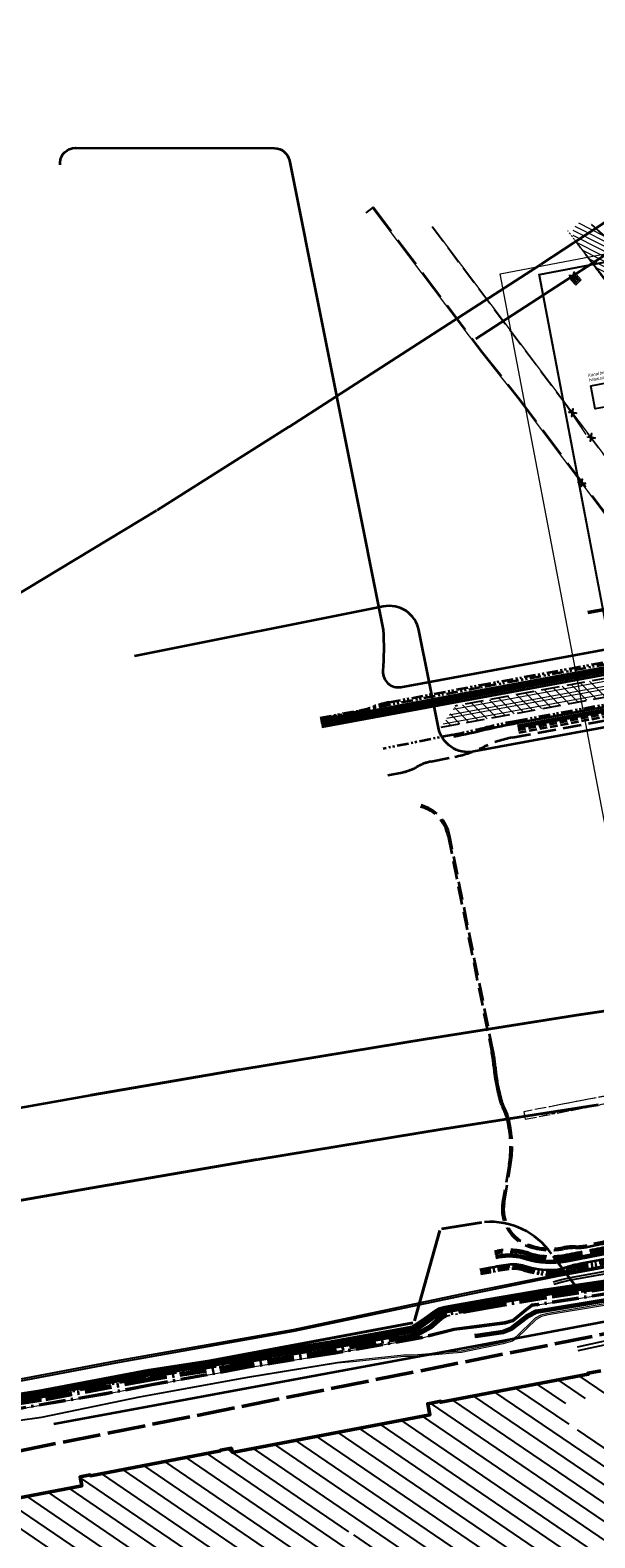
# Model space of a CAD drawing. Extents: x 3503752 to 3504470, y 5375172 to 5375556.
# Tile 4 of 77: x 3504170 to 3504207, y 5375370 to 5375470. Entities that reach past the tile are written whole.
import ezdxf

# ---------------------------------------------------------------- set-up
doc = ezdxf.new("R2010")
doc.units = 0
doc.header["$MEASUREMENT"] = 0
for name, pattern in [('1', [1.4, 0.5, -0.2, 0.5, -0.2]), ('2', [3.4, 1.2, -0.5, 1.2, -0.5]), ('202', [2.64, 1.75, -0.38, 0.13, -0.38]), ('237', [1.5, 0.75, -0.18, 0.13, -0.13, 0.13, -0.18]), ('239', [2.09, 0.75, -0.18, 0.75, -0.18, 0.05, -0.18]), ('3', [5.4, 2, -0.7, 2, -0.7]), ('4', [6, 2.5, -0.5, 2.5, -0.5]), ('85', [2.7501, 2.0001, -0.25, 0.25, -0.25]), ('88', [0.35001, 0.12501, -0.05, 0.125, -0.05])]:
    doc.linetypes.add(name, pattern=pattern)
for name, color, linetype in [('$_LISY_$_TMP', 7, 'Continuous'), ('1WB_LICHT_KSR', 7, 'Continuous'), ('2P_PROV_BUSHALTE', 7, 'Continuous'), ('4WB_BESTAND_1_BA', 7, 'Continuous'), ('4WB_DB-KANAL', 7, 'Continuous'), ('4WB_G_LEITUNG', 7, 'Continuous'), ('4WB_WV_LEITUNG', 7, 'Continuous'), ('68_BL_STREINLAUF', 7, 'Continuous'), ('_4WP_DB_KAB_ABBR', 7, 'Continuous'), ('_4WP_FW_PLANUN', 7, 'Continuous'), ('_4WP_GRABEN', 7, 'Continuous'), ('_4WP_KANAL_STILL', 7, 'Continuous'), ('_4WP_KANALISATIO', 7, 'Continuous'), ('_4WP_KANCAD', 7, 'Continuous'), ('_4WP_KANCAD-T', 7, 'Continuous'), ('_4WP_KONZ-BAUGRU', 7, 'Continuous'), ('_4WP_LICHT-KSR', 7, 'Continuous'), ('_4WP_LICHT_STILL', 7, 'Continuous'), ('_4WP_NEUEGRENZE', 7, 'Continuous'), ('_4WP_STADT_BEW_S', 7, 'Continuous'), ('_4WP_STADT_DATEN', 7, 'Continuous'), ('_4WP_STADT_FTT3', 7, 'Continuous'), ('_4WP_STADT_KLEIN', 7, 'Continuous'), ('_4WP_STADT_LSA', 7, 'Continuous'), ('_4WP_STADT_PLS', 7, 'Continuous'), ('_4WP_STADT_RESER', 7, 'Continuous'), ('_4WP_STADT_STROM', 7, 'Continuous'), ('_4WP_TELEKOM', 7, 'Continuous'), ('_OST_1__CLIPPING', 7, 'Continuous'), ('AUSSCHNITT_OST_1', 7, 'Continuous'), ('K_FLURSTUECKE', 7, 'Continuous'), ('K_GEBAEUDE', 7, 'Continuous'), ('PUNKTHOEHENATTDEF', 7, 'Continuous'), ('PUNKTNUMMERNATTDEF', 7, 'Continuous'), ('PUNKTSPEZIFIKATION', 7, 'Continuous'), ('SP_BAUSTELLENUMF', 7, 'Continuous')]:
    doc.layers.add(name, color=color, linetype=linetype)
doc.styles.add('127', font='ARIAL.TTF', dxfattribs={"height": 0.2})

# ---------------------------------------------------------------- blocks, each defined once
blk = doc.blocks.new('_X10')
at = {"color": 32, "linetype": 'Continuous', "lineweight": 13}
for p, q in [((-74.174, -14.921), (-75.204, -13.891)), ((-73.577, -14.811), (-74.607, -13.781)), ((-72.98, -14.701), (-74.01, -13.671)), ((-72.384, -14.591), (-73.414, -13.561)), ((-71.787, -14.48), (-72.817, -13.45)), ((-71.19, -14.37), (-72.22, -13.34)), ((-70.593, -14.26), (-71.623, -13.23)), ((-78.949, -15.803), (-79.979, -14.773)), ((-78.352, -15.693), (-79.382, -14.663)), ((-77.755, -15.583), (-78.785, -14.553)), ((-77.158, -15.473), (-78.188, -14.443)), ((-76.562, -15.362), (-77.592, -14.332)), ((-75.965, -15.252), (-76.995, -14.222)), ((-75.368, -15.142), (-76.398, -14.112)), ((-74.771, -15.032), (-75.801, -14.002)), ((-80.74, -16.134), (-81.075, -15.799)), ((-80.143, -16.024), (-80.792, -15.375)), ((-79.546, -15.914), (-80.508, -14.951)), ((-81.336, -16.244), (-81.358, -16.222))]:
    blk.add_line(p, q, dxfattribs=at)
blk = doc.blocks.new('_X38')
at = {"color": 253, "linetype": 'Continuous', "lineweight": 13}
for p, q in [((1.51, 1.682), (-3.013, 3.986)), ((0.671, 2.446), (-3.005, 4.319)), ((-0.169, 3.21), (-2.879, 4.591)), ((-1.008, 3.975), (-2.644, 4.808)), ((-1.861, 4.746), (-1.861, 4.746)), ((1.675, 1.261), (-2.778, 3.53)), ((1.408, 1.06), (-2.336, 2.968)), ((1.141, 0.859), (-1.893, 2.406)), ((0.875, 0.659), (-1.451, 1.844)), ((0.608, 0.458), (-1.009, 1.282)), ((0.341, 0.257), (-0.566, 0.719)), ((0.075, 0.056), (-0.124, 0.157))]:
    blk.add_line(p, q, dxfattribs=at)
blk = doc.blocks.new('_X43')
at = {"color": 253, "linetype": 'Continuous', "lineweight": 13}
for p, q in [((0, 0), (0, 0)), ((0.442, -0.562), (0.411, -0.546)), ((0.884, -1.124), (0.823, -1.093)), ((1.327, -1.686), (1.234, -1.639)), ((1.769, -2.248), (1.646, -2.185)), ((2.212, -2.81), (2.057, -2.732)), ((2.654, -3.373), (2.469, -3.278))]:
    blk.add_line(p, q, dxfattribs=at)
blk = doc.blocks.new('_X44')
at = {"color": 253, "linetype": 'Continuous', "lineweight": 13}
for p, q in [((-3.649, 3.323), (-3.649, 3.323)), ((-2.728, 2.517), (-2.809, 2.558)), ((-1.806, 1.711), (-1.97, 1.794)), ((-0.885, 0.905), (-1.131, 1.03)), ((0.036, 0.098), (-0.291, 0.265))]:
    blk.add_line(p, q, dxfattribs=at)
blk = doc.blocks.new('_X71')
at = {"color": 252, "linetype": 'Continuous', "lineweight": 25}
for p, q in [((25.305, 19.849), (28.803, 17.469)), ((26.694, 20.114), (28.577, 18.833)), ((28.082, 20.379), (29.874, 19.159)), ((29.47, 20.644), (31.303, 19.396)), ((21.14, 19.055), (38.4, 7.309)), ((22.529, 19.32), (39.789, 7.573)), ((23.917, 19.585), (41.178, 7.837)), ((19.147, 17.992), (35.621, 6.781)), ((19.668, 18.848), (37.01, 7.045)), ((13.593, 16.934), (30.467, 5.45)), ((14.982, 17.198), (31.857, 5.713)), ((16.37, 17.463), (33.248, 5.977)), ((17.759, 17.728), (34.232, 6.517)), ((29.359, 17.091), (42.568, 8.101)), ((9.428, 16.14), (26.296, 4.66)), ((10.817, 16.404), (27.687, 4.923)), ((12.205, 16.669), (29.077, 5.186)), ((2.202, 15.01), (18.956, 3.607)), ((3.59, 15.274), (20.345, 3.872)), ((4.979, 15.538), (21.734, 4.136)), ((6.315, 15.839), (6.65, 15.611)), ((6.651, 15.61), (14.315, 10.394)), ((8.04, 15.875), (24.906, 4.396)), ((-13.394, 14.737), (6.455, 1.228)), ((-3.351, 13.95), (13.4, 2.55)), ((-1.965, 14.216), (14.789, 2.814)), ((-0.576, 14.481), (16.178, 3.079)), ((0.813, 14.745), (17.567, 3.343)), ((-5.488, 12.985), (10.622, 2.021)), ((-4.098, 13.249), (12.011, 2.286)), ((-8.268, 12.458), (7.844, 1.493)), ((-6.878, 12.722), (9.233, 1.757)), ((14.629, 10.181), (23.516, 4.133))]:
    blk.add_line(p, q, dxfattribs=at)
blk = doc.blocks.new('PUNKT')
blk.add_point((0, 0))
at = {"layer": 'PUNKTHOEHENATTDEF', "linetype": 'Continuous', "flags": 1}
blk.add_attdef('PUNKTHOEHE', (1, -0.5), '', height=0.8, dxfattribs=at)
at = {"layer": 'PUNKTNUMMERNATTDEF', "linetype": 'Continuous', "flags": 1}
blk.add_attdef('PUNKTNUMMER', (1, 0.5), '', height=0.8, dxfattribs=at)
at = {"layer": 'PUNKTSPEZIFIKATION', "linetype": 'Continuous', "flags": 1}
blk.add_attdef('PUNKTSPEZIFIKATION', (1, -1.5), '', height=0.8, dxfattribs=at)
blk = doc.blocks.new('809')
at = {"color": 7, "linetype": 'Continuous', "lineweight": 13}
for points in [[(0, 0), (0.5, 0), (0.5, -0.5), (0, -0.5), (0, 0)], [(0.075005, -0.075005), (0.425003, -0.075005), (0.425003, -0.154999), (0.075005, -0.154999), (0.075005, -0.075005)], [(0.075005, -0.290001), (0.075005, -0.209999), (0.425003, -0.209999), (0.425003, -0.290001), (0.075005, -0.290001)], [(0.075005, -0.425003), (0.425003, -0.425003), (0.425003, -0.345001), (0.075005, -0.345001), (0.075005, -0.425003)]]:
    blk.add_lwpolyline(points, dxfattribs=at)
blk = doc.blocks.new('1016')
at = {"color": 7, "linetype": 'Continuous', "lineweight": 13}
for p, q in [((0.703072, 0.277444), (1.257444, -0.276928)), ((1.257444, 0.277444), (0.703072, -0.276928))]:
    blk.add_line(p, q, dxfattribs=at)
at = {"color": 2, "linetype": 'Continuous', "lineweight": 25}
for p, q in [((1.212401, 0.25319), (0.727326, -0.231885)), ((0.727326, 0.232401), (1.212401, -0.252674)), ((0.748114, 0.25319), (1.23319, -0.231885)), ((1.23319, 0.232401), (0.748114, -0.252674))]:
    blk.add_line(p, q, dxfattribs=at)

msp = doc.modelspace()

# ---------------------------------------------------------------- linework, layer by layer
at = {"layer": '1WB_LICHT_KSR', "color": 190, "linetype": 'Continuous', "lineweight": 35}
for points in [[(3504211.482, 5375387.747), (3504204.093, 5375386.637), (3504200.361, 5375386.007), (3504198.385, 5375385.654), (3504197.529, 5375385.502), (3504197.127, 5375385.403), (3504196.903, 5375385.267), (3504196.197, 5375384.767), (3504195.376, 5375384.2), (3504194.928, 5375384.114), (3504190.09, 5375383.252), (3504184.33, 5375382.312), (3504178.06, 5375381.347), (3504170.886, 5375379.997), (3504166.111, 5375379.267)], [(3504211.489, 5375387.698), (3504204.101, 5375386.588), (3504200.369, 5375385.958), (3504199.878, 5375385.87), (3504198.394, 5375385.605), (3504197.539, 5375385.453), (3504197.146, 5375385.356), (3504196.93, 5375385.225), (3504196.226, 5375384.726), (3504195.396, 5375384.153), (3504194.937, 5375384.065), (3504190.098, 5375383.203), (3504184.339, 5375382.263), (3504178.069, 5375381.298), (3504170.894, 5375379.948), (3504166.119, 5375379.218)]]:
    msp.add_lwpolyline(points, dxfattribs=at)
at = {"layer": '2P_PROV_BUSHALTE', "color": 7, "linetype": '88', "lineweight": 18}
msp.add_line((3504208.907, 5375451.995), (3504205.631, 5375456.346), dxfattribs=at)
at = {"layer": '2P_PROV_BUSHALTE', "color": 7, "linetype": 'Continuous', "lineweight": 13}
for p, q in [((3504210.904, 5375453.499), (3504207.175, 5375456.762)), ((3504210.824, 5375453.439), (3504207.186, 5375456.752)), ((3504206.082, 5375455.746), (3504208.907, 5375451.995)), ((3504208.987, 5375452.056), (3504206.092, 5375455.734))]:
    msp.add_line(p, q, dxfattribs=at)
at = {"layer": '4WB_BESTAND_1_BA', "color": 7, "linetype": 'Continuous', "lineweight": 13}
for points in [[(3504199.491, 5375383.728), (3504199.697, 5375383.753), (3504201.322, 5375384), (3504201.83, 5375384.186), (3504202.9, 5375385.011), (3504203.51, 5375385.326), (3504204.249, 5375385.439), (3504211.54, 5375386.65), (3504217.338, 5375387.455), (3504222.071, 5375388.178), (3504230.575, 5375389.76), (3504235.795, 5375390.455), (3504241.871, 5375391.087), (3504249.888, 5375391.219), (3504250.343, 5375391.227), (3504252.834, 5375391.496), (3504255.485, 5375391.914), (3504256.072, 5375392.009), (3504266.189, 5375393.759), (3504272.259, 5375394.779), (3504278.59, 5375395.87), (3504290.084, 5375397.802), (3504290.103, 5375397.804)], [(3504290.109, 5375397.754), (3504290.091, 5375397.752), (3504278.598, 5375395.821), (3504272.267, 5375394.73), (3504266.197, 5375393.71), (3504256.081, 5375391.96), (3504255.493, 5375391.865), (3504252.841, 5375391.446), (3504250.346, 5375391.177), (3504249.889, 5375391.169), (3504241.874, 5375391.037), (3504235.801, 5375390.405), (3504230.583, 5375389.711), (3504222.08, 5375388.129), (3504217.345, 5375387.405), (3504211.548, 5375386.601), (3504204.257, 5375385.39), (3504203.526, 5375385.278), (3504202.927, 5375384.969), (3504201.854, 5375384.142), (3504201.335, 5375383.951), (3504199.704, 5375383.703), (3504199.497, 5375383.678)], [(3504199.503, 5375383.628), (3504199.711, 5375383.653), (3504201.348, 5375383.902), (3504201.878, 5375384.098), (3504202.954, 5375384.927), (3504203.542, 5375385.23), (3504204.265, 5375385.341), (3504211.556, 5375386.552), (3504217.352, 5375387.355), (3504222.089, 5375388.08), (3504230.591, 5375389.662), (3504235.807, 5375390.355), (3504241.877, 5375390.987), (3504249.89, 5375391.119), (3504250.349, 5375391.127), (3504252.848, 5375391.396), (3504255.501, 5375391.816), (3504256.09, 5375391.911), (3504266.205, 5375393.661), (3504272.275, 5375394.681), (3504278.606, 5375395.772), (3504290.098, 5375397.702), (3504290.115, 5375397.704)], [(3504199.509, 5375383.578), (3504199.718, 5375383.603), (3504201.361, 5375383.853), (3504201.903, 5375384.054), (3504202.981, 5375384.885), (3504203.558, 5375385.182), (3504204.273, 5375385.292), (3504211.564, 5375386.503), (3504217.359, 5375387.305), (3504222.098, 5375388.031), (3504230.599, 5375389.613), (3504235.813, 5375390.305), (3504241.88, 5375390.937), (3504249.891, 5375391.069), (3504250.352, 5375391.077), (3504252.855, 5375391.346), (3504255.509, 5375391.767), (3504256.099, 5375391.862), (3504266.213, 5375393.612), (3504272.283, 5375394.632), (3504278.614, 5375395.723), (3504290.105, 5375397.652), (3504290.121, 5375397.654)], [(3504290.127, 5375397.604), (3504290.112, 5375397.603), (3504278.622, 5375395.674), (3504272.291, 5375394.583), (3504266.221, 5375393.563), (3504256.108, 5375391.813), (3504255.517, 5375391.718), (3504252.862, 5375391.296), (3504250.355, 5375391.027), (3504249.892, 5375391.019), (3504241.883, 5375390.887), (3504235.819, 5375390.255), (3504230.607, 5375389.564), (3504222.107, 5375387.982), (3504217.366, 5375387.255), (3504211.572, 5375386.454), (3504204.281, 5375385.243), (3504203.574, 5375385.134), (3504203.008, 5375384.843), (3504201.928, 5375384.01), (3504201.374, 5375383.804), (3504199.725, 5375383.553), (3504199.515, 5375383.528)], [(3504290.13, 5375397.554), (3504290.118, 5375397.553), (3504278.63, 5375395.625), (3504272.299, 5375394.534), (3504266.229, 5375393.514), (3504256.117, 5375391.764), (3504255.525, 5375391.669), (3504252.869, 5375391.246), (3504250.358, 5375390.977), (3504249.893, 5375390.969), (3504241.886, 5375390.837), (3504235.825, 5375390.205), (3504230.615, 5375389.515), (3504222.116, 5375387.933), (3504217.373, 5375387.205), (3504211.58, 5375386.405), (3504204.289, 5375385.194), (3504203.59, 5375385.086), (3504203.035, 5375384.801), (3504201.953, 5375383.966), (3504201.387, 5375383.755), (3504199.732, 5375383.503), (3504199.521, 5375383.478)], [(3504211.595, 5375386.306), (3504204.305, 5375385.095), (3504203.848, 5375384.973), (3504203.478, 5375384.778), (3504202.238, 5375383.556), (3504201.936, 5375383.353), (3504201.343, 5375383.185), (3504198.618, 5375382.616), (3504197.817, 5375382.544), (3504195.766, 5375382.357), (3504194.823, 5375382.347), (3504191.717, 5375382.019), (3504190.461, 5375381.861), (3504184.558, 5375380.901), (3504178.645, 5375379.821), (3504177.442, 5375379.611), (3504170.981, 5375378.262), (3504166.295, 5375377.602)], [(3504211.61, 5375386.207), (3504204.326, 5375384.997), (3504203.885, 5375384.879), (3504203.538, 5375384.696), (3504202.302, 5375383.478), (3504201.979, 5375383.261), (3504201.367, 5375383.088), (3504198.638, 5375382.518), (3504197.826, 5375382.444), (3504195.771, 5375382.257), (3504194.829, 5375382.247), (3504191.727, 5375381.92), (3504190.469, 5375381.812), (3504184.567, 5375380.852), (3504178.654, 5375379.772), (3504177.451, 5375379.562), (3504170.987, 5375378.212), (3504166.303, 5375377.552)]]:
    msp.add_lwpolyline(points, dxfattribs=at)
at = {"layer": '4WB_BESTAND_1_BA', "color": 116, "linetype": 'Continuous', "lineweight": 13}
for points in [[(3504166.127, 5375379.17), (3504170.901, 5375379.9), (3504178.079, 5375381.25), (3504184.35, 5375382.215), (3504190.105, 5375383.155), (3504194.946, 5375384.016), (3504195.417, 5375384.106), (3504196.256, 5375384.685), (3504196.956, 5375385.183), (3504197.164, 5375385.308), (3504197.548, 5375385.404), (3504198.403, 5375385.556), (3504199.887, 5375385.821), (3504200.376, 5375385.91), (3504204.109, 5375386.54), (3504211.496, 5375387.65)], [(3504166.135, 5375379.121), (3504170.909, 5375379.851), (3504178.088, 5375381.201), (3504184.359, 5375382.166), (3504190.113, 5375383.106), (3504194.955, 5375383.967), (3504195.437, 5375384.059), (3504196.285, 5375384.644), (3504196.983, 5375385.141), (3504197.183, 5375385.261), (3504197.558, 5375385.355), (3504198.412, 5375385.507), (3504199.896, 5375385.772), (3504200.384, 5375385.861), (3504204.117, 5375386.491), (3504211.503, 5375387.601)], [(3504166.143, 5375379.072), (3504170.917, 5375379.802), (3504178.097, 5375381.152), (3504184.368, 5375382.117), (3504190.121, 5375383.057), (3504194.964, 5375383.918), (3504195.457, 5375384.012), (3504196.314, 5375384.603), (3504197.01, 5375385.099), (3504197.202, 5375385.214), (3504197.568, 5375385.306), (3504198.421, 5375385.458), (3504199.905, 5375385.723), (3504200.392, 5375385.812), (3504204.125, 5375386.442), (3504211.51, 5375387.552)], [(3504211.524, 5375387.452), (3504204.141, 5375386.342), (3504200.41, 5375385.712), (3504199.923, 5375385.625), (3504198.439, 5375385.36), (3504197.59, 5375385.208), (3504197.242, 5375385.122), (3504197.066, 5375385.015), (3504196.37, 5375384.521), (3504195.495, 5375383.918), (3504194.982, 5375383.82), (3504190.139, 5375382.957), (3504184.382, 5375382.017), (3504178.113, 5375381.052), (3504170.935, 5375379.702), (3504166.159, 5375378.972)], [(3504211.531, 5375387.403), (3504204.149, 5375386.293), (3504200.418, 5375385.663), (3504199.932, 5375385.576), (3504198.448, 5375385.311), (3504197.6, 5375385.159), (3504197.261, 5375385.075), (3504197.093, 5375384.973), (3504196.399, 5375384.48), (3504195.515, 5375383.871), (3504194.991, 5375383.771), (3504190.147, 5375382.908), (3504184.391, 5375381.968), (3504178.122, 5375381.003), (3504170.943, 5375379.653), (3504166.167, 5375378.923)], [(3504211.538, 5375387.354), (3504204.157, 5375386.244), (3504200.426, 5375385.614), (3504199.941, 5375385.527), (3504198.457, 5375385.262), (3504197.61, 5375385.11), (3504197.28, 5375385.028), (3504197.12, 5375384.931), (3504196.428, 5375384.439), (3504195.535, 5375383.824), (3504195, 5375383.722), (3504190.155, 5375382.859), (3504184.4, 5375381.919), (3504178.131, 5375380.954), (3504170.951, 5375379.604), (3504166.175, 5375378.874)]]:
    msp.add_lwpolyline(points, dxfattribs=at)
at = {"layer": '4WB_BESTAND_1_BA', "color": 250, "linetype": '202', "lineweight": 25}
for points in [[(3504211.496, 5375387.649), (3504204.109, 5375386.539), (3504200.377, 5375385.909), (3504199.887, 5375385.821), (3504198.403, 5375385.556), (3504197.549, 5375385.404), (3504197.165, 5375385.309), (3504196.957, 5375385.183), (3504196.255, 5375384.685), (3504195.416, 5375384.106), (3504194.946, 5375384.016), (3504190.106, 5375383.154), (3504184.348, 5375382.214), (3504178.078, 5375381.249), (3504170.902, 5375379.899), (3504166.127, 5375379.169)], [(3504211.503, 5375387.6), (3504204.117, 5375386.49), (3504200.385, 5375385.86), (3504199.896, 5375385.772), (3504198.412, 5375385.507), (3504197.559, 5375385.355), (3504197.184, 5375385.262), (3504196.984, 5375385.141), (3504196.284, 5375384.644), (3504195.436, 5375384.059), (3504194.955, 5375383.967), (3504190.114, 5375383.105), (3504184.357, 5375382.165), (3504178.087, 5375381.2), (3504170.91, 5375379.85), (3504166.135, 5375379.12)], [(3504211.545, 5375386.954), (3504203.624, 5375385.716), (3504203.227, 5375385.676), (3504202.845, 5375385.376), (3504201.956, 5375384.652), (3504201.468, 5375384.505), (3504199.8, 5375384.296), (3504198.124, 5375384.086), (3504196.005, 5375383.547), (3504190.21, 5375382.517), (3504184.465, 5375381.577), (3504178.225, 5375380.436), (3504175.148, 5375379.841), (3504166.164, 5375378.301)], [(3504211.553, 5375386.904), (3504203.631, 5375385.667), (3504203.247, 5375385.627), (3504202.876, 5375385.337), (3504201.98, 5375384.607), (3504201.483, 5375384.457), (3504200.798, 5375384.37), (3504199.806, 5375384.246), (3504198.133, 5375384.037), (3504196.016, 5375383.498), (3504190.218, 5375382.468), (3504184.474, 5375381.528), (3504178.234, 5375380.387), (3504175.157, 5375379.792), (3504166.173, 5375378.252)], [(3504211.56, 5375386.855), (3504203.637, 5375385.617), (3504203.266, 5375385.579), (3504202.907, 5375385.298), (3504202.004, 5375384.562), (3504201.497, 5375384.409), (3504200.804, 5375384.32), (3504199.812, 5375384.196), (3504198.142, 5375383.988), (3504196.027, 5375383.449), (3504190.226, 5375382.419), (3504184.483, 5375381.479), (3504178.243, 5375380.338), (3504175.166, 5375379.743), (3504166.182, 5375378.203)], [(3504166.187, 5375378.826), (3504170.96, 5375379.556), (3504178.141, 5375380.906), (3504184.411, 5375381.871), (3504190.162, 5375382.811), (3504195.529, 5375383.768), (3504196.496, 5375384.302), (3504197.186, 5375384.911), (3504197.599, 5375385.159), (3504200.134, 5375385.614), (3504200.417, 5375385.664), (3504204.149, 5375386.294), (3504211.531, 5375387.404)], [(3504211.538, 5375387.355), (3504204.157, 5375386.245), (3504200.425, 5375385.615), (3504200.143, 5375385.565), (3504197.617, 5375385.111), (3504197.216, 5375384.87), (3504196.525, 5375384.261), (3504195.546, 5375383.72), (3504190.17, 5375382.762), (3504184.42, 5375381.822), (3504178.15, 5375380.857), (3504170.968, 5375379.507), (3504166.196, 5375378.777)], [(3504211.545, 5375387.306), (3504204.165, 5375386.196), (3504200.433, 5375385.566), (3504200.151, 5375385.516), (3504197.635, 5375385.063), (3504197.246, 5375384.829), (3504196.554, 5375384.22), (3504195.563, 5375383.672), (3504190.178, 5375382.713), (3504184.429, 5375381.773), (3504178.159, 5375380.808), (3504170.976, 5375379.458), (3504166.205, 5375378.728)], [(3504211.552, 5375387.257), (3504204.173, 5375386.147), (3504200.441, 5375385.517), (3504200.166, 5375385.468), (3504197.653, 5375385.015), (3504197.276, 5375384.788), (3504196.583, 5375384.179), (3504195.58, 5375383.624), (3504190.186, 5375382.664), (3504184.438, 5375381.724), (3504178.168, 5375380.759), (3504170.984, 5375379.409), (3504166.214, 5375378.679)], [(3504211.559, 5375387.208), (3504204.181, 5375386.098), (3504200.449, 5375385.468), (3504200.169, 5375385.418), (3504197.671, 5375384.967), (3504197.306, 5375384.747), (3504196.612, 5375384.138), (3504195.597, 5375383.576), (3504190.194, 5375382.615), (3504184.447, 5375381.675), (3504178.177, 5375380.71), (3504170.992, 5375379.36), (3504166.223, 5375378.63)], [(3504211.566, 5375387.159), (3504204.189, 5375386.049), (3504200.457, 5375385.419), (3504197.689, 5375384.919), (3504197.336, 5375384.706), (3504196.641, 5375384.097), (3504195.614, 5375383.528), (3504190.202, 5375382.566), (3504184.456, 5375381.626), (3504178.186, 5375380.661), (3504171, 5375379.311), (3504166.232, 5375378.581)]]:
    msp.add_lwpolyline(points, dxfattribs=at)
at = {"layer": '4WB_BESTAND_1_BA', "color": 251, "linetype": 'Continuous', "lineweight": 13}
for points in [[(3504211.51, 5375387.551), (3504204.125, 5375386.441), (3504200.393, 5375385.811), (3504199.905, 5375385.723), (3504198.421, 5375385.458), (3504197.569, 5375385.306), (3504197.203, 5375385.215), (3504197.011, 5375385.099), (3504196.313, 5375384.603), (3504195.456, 5375384.012), (3504194.964, 5375383.918), (3504190.122, 5375383.056), (3504184.366, 5375382.116), (3504178.096, 5375381.151), (3504170.918, 5375379.801), (3504166.143, 5375379.071)], [(3504211.517, 5375387.502), (3504204.133, 5375386.392), (3504200.401, 5375385.762), (3504199.914, 5375385.674), (3504198.43, 5375385.409), (3504197.579, 5375385.257), (3504197.222, 5375385.168), (3504197.038, 5375385.057), (3504196.342, 5375384.562), (3504195.476, 5375383.965), (3504194.973, 5375383.869), (3504190.13, 5375383.007), (3504184.375, 5375382.067), (3504178.105, 5375381.102), (3504170.926, 5375379.752), (3504166.151, 5375379.022)], [(3504166.159, 5375378.973), (3504170.934, 5375379.703), (3504178.114, 5375381.053), (3504184.384, 5375382.018), (3504190.138, 5375382.958), (3504194.982, 5375383.82), (3504195.496, 5375383.918), (3504196.371, 5375384.521), (3504197.065, 5375385.015), (3504197.241, 5375385.121), (3504197.589, 5375385.208), (3504198.439, 5375385.36), (3504199.923, 5375385.625), (3504200.409, 5375385.713), (3504204.141, 5375386.343), (3504211.524, 5375387.453)]]:
    msp.add_lwpolyline(points, dxfattribs=at)
at = {"layer": '4WB_BESTAND_1_BA', "color": 35, "linetype": 'Continuous', "lineweight": 13}
msp.add_lwpolyline([(3504211.559, 5375386.865), (3504203.637, 5375385.627), (3504203.262, 5375385.59), (3504202.9, 5375385.305), (3504202, 5375384.571), (3504201.495, 5375384.418), (3504200.804, 5375384.33), (3504199.81, 5375384.206), (3504198.141, 5375383.997), (3504196.025, 5375383.458), (3504190.223, 5375382.428), (3504184.48, 5375381.488), (3504178.242, 5375380.347), (3504175.165, 5375379.752), (3504166.181, 5375378.212)], dxfattribs=at)
at = {"layer": '4WB_DB-KANAL', "color": 7, "linetype": 'Continuous', "lineweight": 25}
for p, q in [((3504206.258, 5375382.893), (3504229.684, 5375388.012)), ((3504206.311, 5375382.649), (3504229.734, 5375387.767))]:
    msp.add_line(p, q, dxfattribs=at)
at = {"layer": '4WB_G_LEITUNG', "color": 6, "linetype": 'Continuous', "lineweight": 25}
for points in [[(3504246.974, 5375392.842), (3504246.699, 5375392.832), (3504242.119, 5375392.652), (3504234.771, 5375392.232), (3504230.382, 5375391.911), (3504223.206, 5375390.27), (3504222.992, 5375390.221), (3504211.033, 5375388.771), (3504204.936, 5375387.641), (3504199.237, 5375386.48), (3504187.555, 5375384.021), (3504175.855, 5375381.951), (3504164.039, 5375379.701), (3504152.23, 5375377.371), (3504140.423, 5375375.161), (3504134.932, 5375373.991), (3504133.701, 5375373.851), (3504132.546, 5375373.671), (3504120.984, 5375371.601), (3504109.253, 5375369.351), (3504103.161, 5375368.172), (3504097.397, 5375368.821), (3504085.494, 5375370.661)], [(3504085.477, 5375370.552), (3504097.382, 5375368.712), (3504103.166, 5375368.061), (3504109.274, 5375369.243), (3504121.004, 5375371.493), (3504132.565, 5375373.562), (3504133.716, 5375373.742), (3504134.949, 5375373.882), (3504140.444, 5375375.053), (3504152.251, 5375377.263), (3504164.06, 5375379.593), (3504175.875, 5375381.843), (3504187.576, 5375383.913), (3504199.26, 5375386.373), (3504204.957, 5375387.533), (3504211.05, 5375388.662), (3504223.011, 5375390.112), (3504223.231, 5375390.163), (3504230.399, 5375391.802), (3504234.778, 5375392.122), (3504242.124, 5375392.542), (3504246.704, 5375392.722), (3504246.978, 5375392.732)]]:
    msp.add_lwpolyline(points, dxfattribs=at)
at = {"layer": '4WB_WV_LEITUNG', "color": 4, "linetype": 'Continuous', "lineweight": 25}
for points in [[(3504246.932, 5375392.567), (3504242.11, 5375392.307), (3504234.963, 5375391.956), (3504230.461, 5375391.626), (3504223.287, 5375390.015), (3504222.861, 5375389.959), (3504211.316, 5375388.436), (3504205.668, 5375387.415), (3504205.21, 5375387.296), (3504204.664, 5375387.154)], [(3504246.941, 5375392.407), (3504242.119, 5375392.147), (3504234.972, 5375391.797), (3504230.484, 5375391.467), (3504223.315, 5375389.858), (3504222.882, 5375389.8), (3504211.341, 5375388.278), (3504205.703, 5375387.258), (3504205.251, 5375387.141), (3504204.705, 5375386.999)]]:
    msp.add_lwpolyline(points, dxfattribs=at)
at = {"layer": '_4WP_DB_KAB_ABBR', "color": 30, "linetype": 'Continuous', "lineweight": 35}
msp.add_lwpolyline([(3504420.495, 5375403.732), (3504413.655, 5375409.988), (3504406.374, 5375416.834), (3504397.001, 5375418.41), (3504393.783, 5375418.578), (3504390.83, 5375418.449), (3504388.983, 5375418.2), (3504379.708, 5375416.47), (3504376.134, 5375415.794), (3504359.728, 5375412.447), (3504332.005, 5375407.355), (3504301.486, 5375401.403), (3504264.232, 5375394.56), (3504239.291, 5375390.439), (3504216.767, 5375386.186), (3504199.66, 5375382.96), (3504171.801, 5375377.8)], dxfattribs=at)
at = {"layer": '_4WP_FW_PLANUN', "color": 7, "linetype": 'Continuous', "lineweight": 18}
for points in [[(3504289.17, 5375436.57), (3504279.422, 5375434.767), (3504278.511, 5375439.7), (3504235.305, 5375431.72), (3504235.697, 5375429.593), (3504233.731, 5375429.23), (3504233.338, 5375431.356), (3504198.081, 5375424.844)], [(3504289.323, 5375435.749), (3504278.753, 5375433.794), (3504277.841, 5375438.728), (3504236.277, 5375431.05), (3504236.67, 5375428.924), (3504233.061, 5375428.257), (3504232.668, 5375430.384), (3504197.423, 5375423.873)], [(3504289.264, 5375436.063), (3504279.009, 5375434.167), (3504278.098, 5375439.1), (3504235.905, 5375431.307), (3504236.297, 5375429.18), (3504233.318, 5375428.63), (3504232.925, 5375430.756), (3504197.675, 5375424.245)], [(3504289.229, 5375436.255), (3504279.165, 5375434.394), (3504278.254, 5375439.328), (3504235.692, 5375431.368), (3504236.07, 5375429.337), (3504233.474, 5375428.857), (3504233.081, 5375430.984), (3504197.829, 5375424.472)]]:
    msp.add_lwpolyline(points, dxfattribs=at)
at = {"layer": '_4WP_GRABEN', "color": 21, "linetype": '2', "lineweight": 25}
for points in [[(3504278.669, 5375439.931), (3504235.089, 5375431.881), (3504235.485, 5375429.74), (3504233.877, 5375429.443), (3504233.481, 5375431.584), (3504198.221, 5375425.071)], [(3504197.291, 5375423.678), (3504226.648, 5375429.101), (3504226.695, 5375428.846), (3504227.924, 5375429.073), (3504228.722, 5375424.756)]]:
    msp.add_lwpolyline(points, dxfattribs=at)
at = {"layer": '_4WP_KANAL_STILL', "color": 7, "linetype": '85', "lineweight": 18}
for p, q in [((3504223.104, 5375402.309), (3504203.826, 5375398.576)), ((3504223.2, 5375401.819), (3504203.921, 5375398.085))]:
    msp.add_line(p, q, dxfattribs=at)
at = {"layer": '_4WP_KANCAD', "color": 7, "linetype": '239', "lineweight": 18}
msp.add_lwpolyline([(3504223.104, 5375402.309), (3504202.73, 5375398.363), (3504202.826, 5375397.873), (3504223.2, 5375401.819)], dxfattribs=at)
at = {"layer": '_4WP_KANCAD-T', "color": 7, "linetype": 'Continuous', "lineweight": 18}
msp.add_lwpolyline([(3504207.142, 5375446.152), (3504209.421, 5375446.584), (3504209.711, 5375445.058), (3504207.431, 5375444.625), (3504207.142, 5375446.152)], dxfattribs=at)
at = {"layer": '_4WP_KANCAD-T', "color": 7, "linetype": 'Continuous', "lineweight": 25}
msp.add_lwpolyline([(3504207.142, 5375446.152), (3504209.421, 5375446.584), (3504209.711, 5375445.058), (3504207.431, 5375444.625), (3504207.142, 5375446.152)], dxfattribs=at)
at = {"layer": '_4WP_KONZ-BAUGRU', "color": 1, "linetype": 'Continuous', "lineweight": 50}
msp.add_line((3504206.953, 5375431.219), (3504286.934, 5375445.993), dxfattribs=at)
at = {"layer": '_4WP_LICHT-KSR', "color": 190, "linetype": '1', "lineweight": 35}
msp.add_line((3504202.399, 5375423.328), (3504215.258, 5375425.703), dxfattribs=at)
at = {"layer": '_4WP_LICHT-KSR', "color": 190, "linetype": '2', "lineweight": 35}
msp.add_lwpolyline([(3504200.805, 5375389.172), (3504200.986, 5375389.207, -0.124904), (3504203.053, 5375389.078, 0.122998), (3504205.395, 5375388.934, 0.004215), (3504208.091, 5375389.458, 0.007691), (3504210.773, 5375390.045), (3504223.818, 5375393.112), (3504225.353, 5375393.396, 0.002314), (3504226.414, 5375393.597)], format="xyb", dxfattribs=at)
at = {"layer": '_4WP_LICHT_STILL', "color": 190, "linetype": 'Continuous', "lineweight": 18}
msp.add_lwpolyline([(3504214.183, 5375458.767), (3504206.864, 5375454.011), (3504199.562, 5375449.266)], dxfattribs=at)
at = {"layer": '_4WP_LICHT_STILL', "color": 255, "linetype": 'Continuous', "lineweight": 13}
for points in [[(3504199.59, 5375449.224), (3504206.891, 5375453.969), (3504214.21, 5375458.725)], [(3504215.094, 5375418.606), (3504213.069, 5375430.14), (3504208.357, 5375437.358), (3504202.322, 5375445.37), (3504199.973, 5375448.338), (3504192.806, 5375457.853), (3504192.356, 5375457.515)], [(3504216.758, 5375389.917), (3504213.955, 5375408.207), (3504218.627, 5375411.834), (3504215.261, 5375430.901), (3504210.245, 5375438.674), (3504196.717, 5375456.634)]]:
    msp.add_lwpolyline(points, dxfattribs=at)
at = {"layer": '_4WP_LICHT_STILL', "color": 190, "linetype": '3', "lineweight": 18}
msp.add_lwpolyline([(3504192.326, 5375457.555), (3504192.816, 5375457.923), (3504200.013, 5375448.369), (3504202.361, 5375445.401), (3504208.398, 5375437.387), (3504213.117, 5375430.159), (3504215.143, 5375418.615)], dxfattribs=at)
at = {"layer": '_4WP_LICHT_STILL', "color": 7, "linetype": '2', "lineweight": 18}
msp.add_lwpolyline([(3504196.677, 5375456.604), (3504210.204, 5375438.646), (3504215.213, 5375430.882), (3504218.572, 5375411.855), (3504213.901, 5375408.229), (3504216.709, 5375389.91)], dxfattribs=at)
at = {"layer": '_4WP_NEUEGRENZE', "color": 7, "linetype": '4', "lineweight": 50}
msp.add_lwpolyline([(3504100.614, 5375362.972), (3504146.062, 5375371.536), (3504145.468, 5375374.709), (3504168.883, 5375379.145), (3504169.469, 5375376.032), (3504232.869, 5375388.699), (3504233.364, 5375386.05), (3504241.5, 5375387.58), (3504267.489, 5375392.467), (3504286.796, 5375396.097), (3504304.757, 5375399.475), (3504315.022, 5375401.405)], dxfattribs=at)
at = {"layer": '_4WP_STADT_BEW_S', "color": 142, "linetype": 'Continuous', "lineweight": 35}
msp.add_lwpolyline([(3504215.627, 5375425.06), (3504199.436, 5375422.069, -0.410021), (3504197.112, 5375423.644), (3504195.832, 5375430.056, 0.414214), (3504193.479, 5375431.626), (3504177.101, 5375428.357)], format="xyb", dxfattribs=at)
at = {"layer": '_4WP_STADT_DATEN', "color": 7, "linetype": 'Continuous', "lineweight": 35}
msp.add_lwpolyline([(3504189.384, 5375423.998), (3504199.903, 5375425.968), (3504278.98, 5375440.575), (3504281.835, 5375437.737), (3504281.855, 5375437.358), (3504281.78, 5375437.282)], dxfattribs=at)
for points in [[(3504216.29, 5375426.504), (3504202.287, 5375423.938, 0.013113), (3504200.194, 5375423.497, -0.008756), (3504198.104, 5375423.038)], [(3504199.844, 5375387.982), (3504200.514, 5375388.11, -0.011995), (3504201.715, 5375388.309, -0.112193), (3504202.781, 5375388.221, 0.083263), (3504204.661, 5375387.955, 0.084074), (3504205.433, 5375388.106, -0.043509), (3504206.198, 5375388.322, 0.002903), (3504208.085, 5375388.691, 0.028853), (3504208.303, 5375388.748, -0.020863), (3504210.531, 5375389.371), (3504223.941, 5375392.525), (3504225.462, 5375392.806), (3504226.443, 5375392.997)]]:
    msp.add_lwpolyline(points, format="xyb", dxfattribs=at)
at = {"layer": '_4WP_STADT_FTT3', "color": 1, "linetype": '2', "lineweight": 35}
for points in [[(3504193.785, 5375420.531), (3504194.729, 5375420.706, 0.085942), (3504195.688, 5375421.06, -0.081913), (3504196.644, 5375421.422), (3504198.188, 5375421.733, 0.063448), (3504200.084, 5375422.373, -0.067471), (3504201.984, 5375422.997), (3504215.546, 5375425.502, -0.226225), (3504216.377, 5375425.279, 0.226225), (3504217.208, 5375425.056), (3504219.838, 5375425.541, 0.204552), (3504220.625, 5375426.063, -0.204543), (3504221.411, 5375426.585), (3504231.992, 5375428.54), (3504232.954, 5375428.84), (3504242.982, 5375430.692, -0.062571), (3504244.263, 5375430.766, 0.062569), (3504245.545, 5375430.84), (3504255.042, 5375432.594), (3504255.604, 5375432.902), (3504256.888, 5375433.139), (3504258.968, 5375433.767)], [(3504195.943, 5375418.443, -0.284864), (3504197.748, 5375416.523), (3504200.622, 5375402.306, -0.032986), (3504200.755, 5375401.316, 0.032787), (3504200.888, 5375400.327), (3504201.024, 5375399.651, 0.022361), (3504201.173, 5375399.049, 0.053366), (3504201.411, 5375398.478, -0.076946), (3504201.643, 5375397.839), (3504201.729, 5375397.399, -0.090649), (3504201.763, 5375394.9), (3504201.339, 5375392.391, 0.365082), (3504203.04, 5375389.504, 0.131065), (3504205.322, 5375389.328, -0.04532), (3504206.125, 5375389.402, 0.047804), (3504206.928, 5375389.481, 0.002534), (3504208.545, 5375389.806, -0.029342)], [(3504208.524, 5375389.904), (3504206.909, 5375389.579, -0.047431), (3504206.131, 5375389.502, 0.045658), (3504205.303, 5375389.426, -0.131065), (3504203.073, 5375389.599, -0.365082), (3504201.437, 5375392.374), (3504201.861, 5375394.884, 0.090649), (3504201.827, 5375397.418), (3504201.741, 5375397.858, 0.076413), (3504201.507, 5375398.504, -0.052379), (3504201.271, 5375399.072, -0.022815), (3504201.122, 5375399.671), (3504200.986, 5375400.347, -0.032787), (3504200.855, 5375401.323, 0.032986), (3504200.72, 5375402.325), (3504197.846, 5375416.543, 0.284864), (3504195.969, 5375418.54)]]:
    msp.add_lwpolyline(points, format="xyb", dxfattribs=at)
at = {"layer": '_4WP_STADT_KLEIN', "color": 3, "linetype": '237', "lineweight": 35}
for points in [[(3504216.261, 5375426.661), (3504202.26, 5375424.085, 0.012843), (3504200.165, 5375423.644, -0.008662), (3504198.075, 5375423.185), (3504193.466, 5375422.257)], [(3504199.872, 5375387.835), (3504200.542, 5375387.963, -0.011995), (3504201.736, 5375388.161, -0.112194), (3504202.736, 5375388.078, 0.083263), (3504204.665, 5375387.805, 0.083109), (3504205.449, 5375387.957, -0.042549), (3504206.226, 5375388.174, 0.002903), (3504208.114, 5375388.544, 0.028853), (3504208.349, 5375388.606, -0.020863), (3504210.565, 5375389.225), (3504223.972, 5375392.378), (3504226.473, 5375392.84)]]:
    msp.add_lwpolyline(points, format="xyb", dxfattribs=at)
at = {"layer": '_4WP_STADT_LSA', "color": 7, "linetype": '237', "lineweight": 35}
for points in [[(3504189.327, 5375424.3), (3504191.903, 5375424.776, 0.043992), (3504192.916, 5375425.053, -0.042289), (3504193.884, 5375425.322), (3504199.815, 5375426.44), (3504279.141, 5375441.093), (3504282.251, 5375438), (3504282.287, 5375437.325), (3504282.014, 5375437.049)], [(3504281.936, 5375437.127), (3504282.175, 5375437.367), (3504282.148, 5375437.877), (3504279.087, 5375440.92), (3504199.844, 5375426.283), (3504193.914, 5375425.157, 0.018793), (3504192.938, 5375424.933, -0.019765), (3504191.918, 5375424.702), (3504189.341, 5375424.226)], [(3504199.9, 5375387.687), (3504200.57, 5375387.815, -0.011995), (3504201.757, 5375388.012, -0.112194), (3504202.69, 5375387.935, 0.083263), (3504204.669, 5375387.655, 0.082168), (3504205.465, 5375387.808, -0.041619), (3504206.254, 5375388.027, 0.002903), (3504208.144, 5375388.397, 0.028853), (3504208.396, 5375388.463, -0.020863), (3504210.599, 5375389.079), (3504224.003, 5375392.231), (3504225.516, 5375392.511), (3504226.502, 5375392.683)]]:
    msp.add_lwpolyline(points, format="xyb", dxfattribs=at)
at = {"layer": '_4WP_STADT_PLS', "color": 7, "linetype": 'Continuous', "lineweight": 35}
msp.add_lwpolyline([(3504189.356, 5375424.143), (3504199.873, 5375426.126), (3504279.034, 5375440.748), (3504281.991, 5375437.807), (3504282.015, 5375437.366), (3504281.856, 5375437.206)], dxfattribs=at)
at = {"layer": '_4WP_STADT_RESER', "color": 7, "linetype": 'Continuous', "lineweight": 35}
msp.add_lwpolyline([(3504189.416, 5375423.855), (3504199.932, 5375425.811), (3504278.927, 5375440.403), (3504281.731, 5375437.614), (3504281.743, 5375437.401), (3504281.702, 5375437.36)], dxfattribs=at)
for points in [[(3504202.314, 5375423.79), (3504214.19, 5375425.984, -0.074581), (3504214.695, 5375426.001, 0.07459), (3504215.2, 5375426.018)], [(3504215.293, 5375425.954), (3504215.215, 5375425.939, -0.039941), (3504214.716, 5375425.888, 0.039936), (3504214.217, 5375425.836), (3504202.341, 5375423.643)], [(3504200.861, 5375388.877), (3504201.042, 5375388.912, -0.124945), (3504202.962, 5375388.793, 0.123031), (3504205.449, 5375388.639, 0.004202), (3504208.149, 5375389.163, 0.007704), (3504210.835, 5375389.751), (3504223.88, 5375392.819), (3504225.407, 5375393.101, 0.016201), (3504226.463, 5375393.331)], [(3504227.533, 5375393.483, 0.032377), (3504226.484, 5375393.218, -0.032374), (3504225.435, 5375392.953), (3504223.91, 5375392.672), (3504210.876, 5375389.606, -0.007745), (3504208.183, 5375389.017, -0.004171), (3504205.477, 5375388.492, -0.123048), (3504202.917, 5375388.65, 0.124966), (3504201.07, 5375388.765), (3504200.889, 5375388.73)]]:
    msp.add_lwpolyline(points, format="xyb", dxfattribs=at)
msp.add_polyline3d([(3504189.438, 5375423.71, 0), (3504278.874, 5375440.23, 0), (3504280.688, 5375438.426, 0), (3504280.561, 5375437.844, 0), (3504280.396, 5375437.677, 0)], dxfattribs=at)
at = {"layer": '_4WP_STADT_STROM', "color": 3, "linetype": '1', "lineweight": 35}
msp.add_line((3504215.229, 5375425.861), (3504202.37, 5375423.485), dxfattribs=at)
at = {"layer": '_4WP_STADT_STROM', "color": 3, "linetype": '2', "lineweight": 35}
msp.add_lwpolyline([(3504200.833, 5375389.025), (3504201.014, 5375389.059, -0.124924), (3504203.008, 5375388.935, 0.123015), (3504205.422, 5375388.787, 0.004168), (3504208.129, 5375389.312, 0.007754), (3504210.822, 5375389.901), (3504223.849, 5375392.965), (3504225.38, 5375393.248, 0.000001), (3504226.442, 5375393.444, -0.000002), (3504227.504, 5375393.641)], format="xyb", dxfattribs=at)
at = {"layer": '_4WP_TELEKOM', "color": 114, "linetype": 'Continuous', "lineweight": 35}
msp.add_lwpolyline([(3504172.216, 5375460.701), (3504172.221, 5375460.847, -0.403893), (3504173.222, 5375461.81), (3504186.325, 5375461.787, -0.35713), (3504187.304, 5375460.983), (3504193.469, 5375430.095, -0.033762), (3504193.462, 5375427.377, 0.490271), (3504194.641, 5375426.324), (3504275.505, 5375441.26), (3504280.071, 5375443.291), (3504283.631, 5375443.968), (3504285.036, 5375443.746), (3504289.29, 5375444.556), (3504294.357, 5375442.932), (3504294.578, 5375442.922)], format="xyb", dxfattribs=at)
at = {"layer": '_OST_1__CLIPPING', "color": 7, "linetype": 'Continuous', "lineweight": 13}
for p, q in [((3504203.779, 5375453.462), (3504316.166, 5375474.828)), ((3504220.382, 5375366.127), (3504203.779, 5375453.462))]:
    msp.add_line(p, q, dxfattribs=at)
at = {"layer": 'AUSSCHNITT_OST_1', "color": 7, "linetype": 'Continuous', "lineweight": 13}
for p, q in [((3504201.171, 5375453.526), (3504333.796, 5375478.74)), ((3504203.721, 5375453.502), (3504333.398, 5375478.155)), ((3504217.98, 5375365.11), (3504201.171, 5375453.526)), ((3504220.343, 5375366.068), (3504203.721, 5375453.502))]:
    msp.add_line(p, q, dxfattribs=at)
at = {"layer": 'K_FLURSTUECKE', "color": 252, "linetype": 'Continuous', "lineweight": 35}
for p, q in [((3504203.873, 5375454.149), (3504284.557, 5375507.311)), ((3504203.873, 5375454.149), (3504284.557, 5375507.311)), ((3504187.283, 5375443.459), (3504203.847, 5375454.131)), ((3504187.283, 5375443.459), (3504203.847, 5375454.131)), ((3504178.593, 5375437.968), (3504187.257, 5375443.442)), ((3504178.593, 5375437.968), (3504187.257, 5375443.442)), ((3504165.053, 5375429.778), (3504178.567, 5375437.952)), ((3504165.053, 5375429.778), (3504178.567, 5375437.952)), ((3504206.516, 5375404.772), (3504212.564, 5375405.678)), ((3504212.564, 5375405.678), (3504206.516, 5375404.772)), ((3504206.516, 5375404.772), (3504212.564, 5375405.678)), ((3504212.564, 5375405.678), (3504206.516, 5375404.772)), ((3504196.396, 5375403.172), (3504206.484, 5375404.768)), ((3504206.484, 5375404.768), (3504196.396, 5375403.172)), ((3504196.396, 5375403.172), (3504206.484, 5375404.768)), ((3504206.484, 5375404.768), (3504196.396, 5375403.172)), ((3504184.106, 5375401.143), (3504196.364, 5375403.167)), ((3504196.364, 5375403.167), (3504184.106, 5375401.143)), ((3504184.106, 5375401.143), (3504196.364, 5375403.167)), ((3504196.364, 5375403.167), (3504184.106, 5375401.143)), ((3504174.246, 5375399.463), (3504184.074, 5375401.137)), ((3504184.074, 5375401.137), (3504174.246, 5375399.463)), ((3504174.246, 5375399.463), (3504184.074, 5375401.137)), ((3504184.074, 5375401.137), (3504174.246, 5375399.463)), ((3504164.396, 5375397.723), (3504174.214, 5375399.457)), ((3504164.396, 5375397.723), (3504174.214, 5375399.457)), ((3504207.614, 5375398.818), (3504197.516, 5375397.242)), ((3504197.516, 5375397.242), (3504207.614, 5375398.818)), ((3504207.614, 5375398.818), (3504197.516, 5375397.242)), ((3504197.516, 5375397.242), (3504207.614, 5375398.818)), ((3504197.484, 5375397.237), (3504185.226, 5375395.223)), ((3504185.226, 5375395.223), (3504197.484, 5375397.237)), ((3504197.484, 5375397.237), (3504185.226, 5375395.223)), ((3504185.226, 5375395.223), (3504197.484, 5375397.237)), ((3504185.194, 5375395.217), (3504175.366, 5375393.543)), ((3504175.366, 5375393.543), (3504185.194, 5375395.217)), ((3504185.194, 5375395.217), (3504175.366, 5375393.543)), ((3504175.366, 5375393.543), (3504185.194, 5375395.217)), ((3504175.334, 5375393.537), (3504165.516, 5375391.833)), ((3504165.516, 5375391.833), (3504175.334, 5375393.537)), ((3504175.334, 5375393.537), (3504165.516, 5375391.833)), ((3504165.516, 5375391.833), (3504175.334, 5375393.537)), ((3504197.339, 5375390.656), (3504199.941, 5375391.084)), ((3504199.941, 5375391.084), (3504197.339, 5375390.656)), ((3504197.339, 5375390.656), (3504199.941, 5375391.084)), ((3504199.941, 5375391.084), (3504197.339, 5375390.656)), ((3504195.547, 5375384.596), (3504197.213, 5375390.544)), ((3504197.213, 5375390.544), (3504195.547, 5375384.596)), ((3504195.547, 5375384.596), (3504197.213, 5375390.544)), ((3504197.213, 5375390.544), (3504195.547, 5375384.596)), ((3504206.509, 5375386.532), (3504240.811, 5375390.658)), ((3504240.811, 5375390.658), (3504206.509, 5375386.532)), ((3504206.509, 5375386.532), (3504240.811, 5375390.658)), ((3504240.811, 5375390.658), (3504206.509, 5375386.532)), ((3504204.67, 5375388.86), (3504206.35, 5375386.6)), ((3504206.35, 5375386.6), (3504204.67, 5375388.86)), ((3504204.67, 5375388.86), (3504206.35, 5375386.6)), ((3504206.35, 5375386.6), (3504204.67, 5375388.86)), ((3504170.328, 5375379.768), (3504195.422, 5375384.482)), ((3504195.422, 5375384.482), (3504170.328, 5375379.768)), ((3504170.328, 5375379.768), (3504195.422, 5375384.482)), ((3504195.422, 5375384.482), (3504170.328, 5375379.768))]:
    msp.add_line(p, q, dxfattribs=at)
msp.add_arc((3504200.481, 5375386.12), 5, 35.48539, 93.9193, dxfattribs=at)
msp.add_arc((3504200.481, 5375386.12), 5, 35.48539, 93.9193, dxfattribs=at)
msp.add_arc((3504200.481, 5375386.12), 5, 35.48539, 93.9193, dxfattribs=at)
msp.add_arc((3504200.481, 5375386.12), 5, 35.48539, 93.9193, dxfattribs=at)
at = {"layer": 'K_GEBAEUDE', "color": 252, "linetype": 'Continuous', "lineweight": 50}
msp.add_lwpolyline([(3504167.58, 5375372.59), (3504173.64, 5375373.74), (3504173.53, 5375374.33), (3504174.2, 5375374.46), (3504174.21, 5375374.41), (3504182.77, 5375376.04), (3504182.76, 5375376.09), (3504183.49, 5375376.22), (3504183.54, 5375375.94), (3504196.55, 5375378.42), (3504196.41, 5375379.15), (3504197.26, 5375379.31), (3504197.27, 5375379.24), (3504206.97, 5375381.09), (3504206.96, 5375381.16), (3504207.8, 5375381.32)], dxfattribs=at)
msp.add_lwpolyline([(3504167.58, 5375372.59), (3504173.64, 5375373.74), (3504173.53, 5375374.33), (3504174.2, 5375374.46), (3504174.21, 5375374.41), (3504182.77, 5375376.04), (3504182.76, 5375376.09), (3504183.49, 5375376.22), (3504183.54, 5375375.94), (3504196.55, 5375378.42), (3504196.41, 5375379.15), (3504197.26, 5375379.31), (3504197.27, 5375379.24), (3504206.97, 5375381.09), (3504206.96, 5375381.16), (3504207.8, 5375381.32)], dxfattribs=at)
at = {"layer": 'SP_BAUSTELLENUMF', "color": 7, "linetype": 'Continuous', "lineweight": 13}
msp.add_line((3504205.398, 5375445.019, 320.904), (3504206.814, 5375442.945, 320.953), dxfattribs=at)

# ---------------------------------------------------------------- block references
at = {"layer": '$_LISY_$_TMP', "color": 7, "xscale": 0.75, "yscale": 0.75}
for p, rotation in [((3504205.362, 5375452.975), 33.01833801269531), ((3504206.383, 5375443.801), 126.9886322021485), ((3504207.613, 5375442.169), 126.9886322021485), ((3504206.989, 5375439.175), 126.9886322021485)]:
    msp.add_blockref('1016', p, dxfattribs=dict(at, rotation=rotation))
at = {"layer": '2P_PROV_BUSHALTE'}
for name, p in [('_X38', (3504208.987, 5375452.056)), ('_X44', (3504210.824, 5375453.439)), ('_X43', (3504206.082, 5375455.746))]:
    msp.add_blockref(name, p, dxfattribs=at)
at = {"layer": '68_BL_STREINLAUF', "color": 7, "rotation": 313.3153324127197}
for name, p in [('809', (3504206.167, 5375453.488)), ('PUNKT', (3504206.132, 5375453.517))]:
    msp.add_blockref(name, p, dxfattribs=at)
at = {"layer": '_4WP_GRABEN'}
msp.add_blockref('_X10', (3504278.669, 5375439.931), dxfattribs=at)
at = {"layer": 'K_GEBAEUDE'}
msp.add_blockref('_X71', (3504176.89, 5375360.33), dxfattribs=at)

# ---------------------------------------------------------------- texts
at = {"layer": '_4WP_KANALISATIO', "color": 1, "linetype": 'Continuous', "style": '127'}
for s, p in [('Kanal bis zur Neu-', (3504206.983, 5375446.735)), ('bebauung erhalten', (3504207.042, 5375446.421))]:
    msp.add_text(s, height=0.2, rotation=10.737, dxfattribs=at).set_placement(p)

doc.saveas('drawing.dxf')
